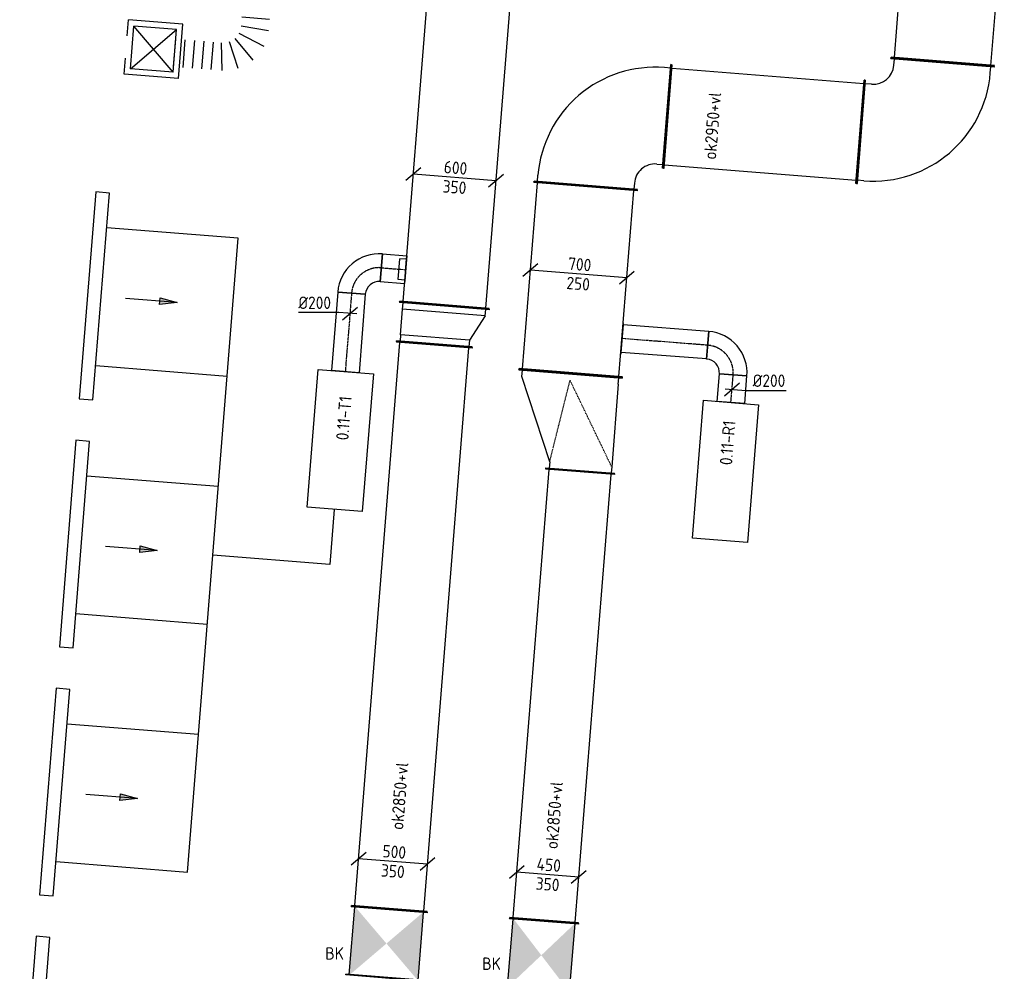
# Model space of a CAD drawing. Header units: millimetres. Extents: x -17664 to 48661, y -98 to 70975.
# Tile 45 of 62: x 391 to 7516, y 37960 to 44844. Entities that reach past the tile are written whole.
import ezdxf

# ---------------------------------------------------------------- set-up
doc = ezdxf.new("R2010")
doc.units = ezdxf.units.MM
for name, pattern in [('2322122', [47, 40, -7]), ('CENTER2', [28.575, 19.05, -3.175, 3.175, -3.175]), ('SMALL_DASH', [1.5, 0.5, -1])]:
    doc.linetypes.add(name, pattern=pattern)
for name, color, linetype in [('WL521---', 4, '2322122'), ('WL570---_APP', 2, 'Continuous'), ('WL570---_RETOUR_D', 4, 'Continuous'), ('WL570---_RETOUR_HL', 1, 'CENTER2'), ('WL570---_TOEVOER', 3, 'Continuous'), ('WL570---_TOEVOER_D', 3, 'Continuous'), ('WL570---_TOEVOER_HL', 1, 'CENTER2'), ('WL570---_TOEVOER_RST', 3, 'Continuous'), ('WL570---_TOEVOER_RST_HL', 1, 'CENTER2'), ('WM570---', 1, 'Continuous'), ('WM570---_RETOUR', 1, 'Continuous'), ('WM570---_TOEVOER', 1, 'Continuous')]:
    doc.layers.add(name, color=color, linetype=linetype)
doc.styles.add('STABICAD-018', font='ISOCP.SHX', dxfattribs={"height": 90})
doc.styles.add('STABICAD-025', font='ISOCP.SHX', dxfattribs={"height": 125})

# ---------------------------------------------------------------- blocks, each defined once
blk = doc.blocks.new('*U745')
at = {"linetype": 'Continuous'}
for points in [[(-250, 250), (250, 250), (0, 0)], [(-250, -250), (250, -250), (0, 0)]]:
    blk.add_hatch(color=2, dxfattribs=at).paths.add_polyline_path(points, flags=0)
at = {"color": 2, "linetype": 'Continuous'}
for p, q in [((-250, 275, -3025), (-245, 275, -3025)), ((-250, -275, -3025), (-250, 275, -3025)), ((-245, -275, -3025), (-245, 275, -3025)), ((-245, 250, -3025), (245, 250, -3025)), ((250, 275, -3025), (245, 275, -3025)), ((245, -275, -3025), (245, 275, -3025)), ((250, -275, -3025), (250, 275, -3025)), ((-250, -275, -3025), (-245, -275, -3025)), ((-245, -250, -3025), (245, -250, -3025)), ((250, -275, -3025), (245, -275, -3025))]:
    blk.add_line(p, q, dxfattribs=at)
at = {"layer": 'WL521---', "color": 1, "style": 'STABICAD-018'}
for tag, p in [('PRODUCTCODE', (3845.1, 38961.3, 3025)), ('PRODUCTCODE2', (3045.1, 38161.3, 3025))]:
    blk.add_attdef(tag, p, '', height=1.8, dxfattribs=at)
at = {"layer": 'WL521---', "color": 2, "style": 'STABICAD-018'}
for tag, p in [('CODE', (3045.1, 38261.3, 3025)), ('FREETEXT', (3045.1, 38211.3, 3025)), ('SECTIONCODE', (3045.1, 38161.3, 3025)), ('POSITIONCODE', (3045.1, 38161.3, 3025)), ('INDICATIONTEXT', (2602.2, 38044.7, 3025))]:
    blk.add_attdef(tag, p, '', height=1.8, dxfattribs=at)
blk = doc.blocks.new('*U751')
at = {"color": 0, "linetype": 'Continuous'}
for p, q in [((0, 275, -3025), (5, 275, -3025)), ((0, -275, -3025), (0, 275, -3025)), ((5, -275, -3025), (5, 275, -3025)), ((5, 250, -3025), (4092.5, 250, -3025)), ((4097.5, 275, -3025), (4092.5, 275, -3025)), ((4092.5, -275, -3025), (4092.5, 275, -3025)), ((4097.5, -275, -3025), (4097.5, 275, -3025)), ((0, -275, -3025), (5, -275, -3025)), ((5, -250, -3025), (4092.5, -250, -3025)), ((4097.5, -275, -3025), (4092.5, -275, -3025))]:
    blk.add_line(p, q, dxfattribs=at)
at = {"layer": 'WL521---', "color": 2, "style": 'STABICAD-018'}
for tag, p in [('SECTIONCODE', (3078.9, 40464.2, 3025)), ('POSITIONCODE', (3078.9, 40464.2, 3025)), ('CODE', (3065.1, 38410.5, 3025))]:
    blk.add_attdef(tag, p, '', height=1.8, dxfattribs=at)
blk = doc.blocks.new('*U753')
at = {"color": 0, "linetype": 'Continuous'}
for p, q in [((-195.4, 65.8, -3025), (-303, -25.9, -3025)), ((249.2, -19.9, -3025), (-249.2, 19.9, -3025)), ((303, 25.9, -3025), (195.4, -65.8, -3025))]:
    blk.add_line(p, q, dxfattribs=at)
at = {"color": 0, "linetype": 'Continuous', "style": 'STABICAD-018'}
for s, p in [('500', (-78.8, 31.4, -3025)), ('350', (-89.9, -108.2, -3025))]:
    blk.add_text(s, height=90, rotation=355.42527, dxfattribs=at).set_placement(p)
at = {"layer": 'WL521---', "color": 2, "style": 'STABICAD-018'}
blk.add_attdef('CODE', (3092.6, 38755, 3025), '', height=1.8, dxfattribs=at)
blk = doc.blocks.new('*U747')
at = {"color": 0, "linetype": 'Continuous'}
for p, q in [((-50, 275, -3025), (-45, 275, -3025)), ((-50, -275, -3025), (-50, 275, -3025)), ((-45, -275, -3025), (-45, 275, -3025)), ((0, 250, -3025), (-45, 250, -3025)), ((0, 250, -3025), (186.6, 250, -3025)), ((0, -250, -3025), (0, 250, -3025)), ((186.6, 250, -3025), (231.6, 250, -3025)), ((186.6, -350, -3025), (186.6, 250, -3025)), ((236.6, 275, -3025), (231.6, 275, -3025)), ((231.6, -375, -3025), (231.6, 275, -3025)), ((236.6, -375, -3025), (236.6, 275, -3025)), ((-50, -275, -3025), (-45, -275, -3025)), ((0, -250, -3025), (-45, -250, -3025)), ((186.6, -350, -3025), (0, -250, -3025)), ((186.6, -350, -3025), (231.6, -350, -3025)), ((236.6, -375, -3025), (231.6, -375, -3025))]:
    blk.add_line(p, q, dxfattribs=at)
at = {"layer": 'WL521---', "color": 2, "style": 'STABICAD-018'}
for tag, p in [('CODE', (3395.9, 42644.8, 3025)), ('SECTIONCODE', (3395.9, 42544.8, 3025)), ('POSITIONCODE', (3395.9, 42544.8, 3025))]:
    blk.add_attdef(tag, p, '', height=1.8, dxfattribs=at)
blk = doc.blocks.new('*U823')
at = {"color": 0, "linetype": 'Continuous'}
for p, q in [((0, 325, -3025), (5, 325, -3025)), ((0, -325, -3025), (0, 325, -3025)), ((5, -325, -3025), (5, 325, -3025)), ((5, 300, -3025), (3342.4, 300, -3025)), ((3347.4, 325, -3025), (3342.4, 325, -3025)), ((3342.4, -325, -3025), (3342.4, 325, -3025)), ((3347.4, -325, -3025), (3347.4, 325, -3025)), ((0, -325, -3025), (5, -325, -3025)), ((5, -300, -3025), (3342.4, -300, -3025)), ((3347.4, -325, -3025), (3342.4, -325, -3025))]:
    blk.add_line(p, q, dxfattribs=at)
at = {"layer": 'WM570---', "color": 2, "style": 'STABICAD-018'}
for tag, p in [('SECTIONCODE', (3444.7, 44409.2, 3025)), ('POSITIONCODE', (3444.7, 44409.2, 3025)), ('CODE', (3464.6, 42776.6, 3025))]:
    blk.add_attdef(tag, p, '', height=1.8, dxfattribs=at)
blk = doc.blocks.new('*U742')
at = {"color": 0, "linetype": 'Continuous'}
for p, q in [((0, 100, -2975), (569.7, 100, -2975)), ((0, -100, -2975), (0, 100, -2975)), ((569.7, 100, -2975), (569.7, -100, -2975)), ((0, -100, -2975), (569.7, -100, -2975))]:
    blk.add_line(p, q, dxfattribs=at)
at = {"layer": 'WL570---_TOEVOER_HL', "linetype": 'CENTER2'}
blk.add_line((0, 0, -2975), (569.7, 0, -2975), dxfattribs=at)
at = {"layer": 'WL521---', "color": 2, "style": 'STABICAD-018'}
for tag, p in [('CODE', (2792.5, 42866.3, 2975)), ('SECTIONCODE', (2921.2, 42595.1, 2975)), ('POSITIONCODE', (2921.2, 42595.1, 2975))]:
    blk.add_attdef(tag, p, '', height=1.8, dxfattribs=at)
blk = doc.blocks.new('*U740')
at = {"color": 0, "linetype": 'Continuous'}
for p, q in [((-200, -100, -2975), (-200, 100, -2975)), ((100, -200, -2975), (-100, -200, -2975))]:
    blk.add_line(p, q, dxfattribs=at)
for radius, start in [(300, 360), (100, 0)]:
    blk.add_arc((-200, -200, -2975), radius, start, 90, dxfattribs=at)
at = {"layer": 'WL570---_TOEVOER_HL', "linetype": 'CENTER2'}
blk.add_arc((-200, -200, -2975), 200, 0, 90, dxfattribs=at)
at = {"layer": 'WL521---', "color": 2, "style": 'STABICAD-018'}
for tag in ['SECTIONCODE', 'CODE', 'POSITIONCODE']:
    blk.add_attdef(tag, (2808.4, 43065.7, 2975), '', height=1.8, dxfattribs=at)
blk = doc.blocks.new('*U741')
at = {"color": 0, "linetype": 'Continuous'}
for p, q in [((0, 100, -2975), (176.1, 100, -2975)), ((0, -100, -2975), (0, 100, -2975)), ((176.1, 100, -2975), (176.1, -100, -2975)), ((0, -100, -2975), (176.1, -100, -2975))]:
    blk.add_line(p, q, dxfattribs=at)
at = {"layer": 'WL570---_TOEVOER_HL', "linetype": 'CENTER2'}
blk.add_line((0, 0, -2975), (176.1, 0, -2975), dxfattribs=at)
at = {"layer": 'WL521---', "color": 2, "style": 'STABICAD-018'}
for tag, p in [('SECTIONCODE', (3059.6, 43196.1, 2975)), ('POSITIONCODE', (3059.6, 43196.1, 2975)), ('CODE', (3007.8, 43049.7, 2975))]:
    blk.add_attdef(tag, p, '', height=1.8, dxfattribs=at)
blk = doc.blocks.new('*U748')
at = {"color": 2, "linetype": 'SMALL_DASH'}
for p, q in [((0, 95, -2975), (0, -95, -2975)), ((0, -80, -2975), (0, 80, -2975))]:
    blk.add_line(p, q, dxfattribs=at)
at = {"color": 0, "linetype": 'Continuous'}
for p, q in [((0, 80, -2975), (1, 80, -2975)), ((1, 80, -2975), (1, -80, -2975)), ((1, 76, -2975), (47.7, 76, -2975)), ((47.7, 76, -2975), (47.7, -76, -2975)), ((0, -80, -2975), (1, -80, -2975)), ((1, -76, -2975), (47.7, -76, -2975))]:
    blk.add_line(p, q, dxfattribs=at)
at = {"layer": 'WL570---_TOEVOER_HL', "linetype": 'CENTER2'}
blk.add_line((0, 0, -2975), (1, 0, -2975), dxfattribs=at)
at = {"layer": 'WL521---', "color": 2, "style": 'STABICAD-018'}
for tag in ['CODE', 'SECTIONCODE', 'POSITIONCODE']:
    blk.add_attdef(tag, (3184.3, 43035.6, 2975), '', height=1.8, dxfattribs=at)
blk = doc.blocks.new('*U743')
at = {"color": 0, "linetype": 'Continuous'}
for p, q in [((-79.7, 6.4, -2975), (-372.8, 6.4, -2975)), ((49.8, -4, -2975), (-79.7, 6.4, -2975)), ((-53.8, -45.9, -2975), (53.8, 45.9, -2975))]:
    blk.add_line(p, q, dxfattribs=at)
at = {"color": 0, "linetype": 'Continuous', "style": 'STABICAD-018'}
blk.add_text('%%c200', height=90, dxfattribs=at).set_placement((-372.8, 31.4, -2975))
at = {"layer": 'WL521---', "color": 2, "style": 'STABICAD-018'}
blk.add_attdef('CODE', (2780.7, 42719.9, 2975), '', height=1.8, dxfattribs=at)
blk = doc.blocks.new('*U756')
at = {"color": 0, "linetype": 'Continuous'}
for p, q in [((-245.2, 69.8, -3025), (-352.9, -21.9, -3025)), ((299, -23.9, -3025), (-299, 23.9, -3025)), ((352.9, 21.9, -3025), (245.2, -69.8, -3025))]:
    blk.add_line(p, q, dxfattribs=at)
at = {"color": 0, "linetype": 'Continuous', "style": 'STABICAD-018'}
for s, p in [('600', (-81.5, 31.6, -3025)), ('350', (-89.9, -108.2, -3025))]:
    blk.add_text(s, height=90, rotation=355.42527, dxfattribs=at).set_placement(p)
at = {"layer": 'WL521---', "color": 2, "style": 'STABICAD-018'}
blk.add_attdef('CODE', (3538.7, 43703.2, 3025), '', height=1.8, dxfattribs=at)
blk = doc.blocks.new('*U783')
at = {"linetype": 'Continuous'}
for points in [[(-250, 225), (250, 225), (0, 0)], [(-250, -225), (250, -225), (0, 0)]]:
    blk.add_hatch(color=2, dxfattribs=at).paths.add_polyline_path(points, flags=0)
at = {"color": 2, "linetype": 'Continuous'}
for p, q in [((-250, 250, -3025), (-245, 250, -3025)), ((-250, -250, -3025), (-250, 250, -3025)), ((-245, -250, -3025), (-245, 250, -3025)), ((-245, 225, -3025), (245, 225, -3025)), ((250, 250, -3025), (245, 250, -3025)), ((245, -250, -3025), (245, 250, -3025)), ((250, -250, -3025), (250, 250, -3025)), ((-250, -250, -3025), (-245, -250, -3025)), ((-245, -225, -3025), (245, -225, -3025)), ((250, -250, -3025), (245, -250, -3025))]:
    blk.add_line(p, q, dxfattribs=at)
at = {"layer": 'WL521---', "color": 1, "style": 'STABICAD-018'}
for tag, p in [('PRODUCTCODE', (4890.6, 38801.5, 3025)), ('PRODUCTCODE2', (4165.6, 38076.5, 3025))]:
    blk.add_attdef(tag, p, '', height=1.8, dxfattribs=at)
at = {"layer": 'WL521---', "color": 2, "style": 'STABICAD-018'}
for tag, p in [('CODE', (4165.6, 38176.5, 3025)), ('FREETEXT', (4165.6, 38126.5, 3025)), ('SECTIONCODE', (4165.6, 38076.5, 3025)), ('POSITIONCODE', (4165.6, 38076.5, 3025)), ('INDICATIONTEXT', (3737.7, 37970.3, 3025))]:
    blk.add_attdef(tag, p, '', height=1.8, dxfattribs=at)
blk = doc.blocks.new('*U789')
at = {"color": 0, "linetype": 'Continuous'}
for p, q in [((0, 250, -3025), (5, 250, -3025)), ((0, -250, -3025), (0, 250, -3025)), ((5, -250, -3025), (5, 250, -3025)), ((5, 225, -3025), (3257.9, 225, -3025)), ((3262.9, 250, -3025), (3257.9, 250, -3025)), ((3257.9, -250, -3025), (3257.9, 250, -3025)), ((3262.9, -250, -3025), (3262.9, 250, -3025)), ((0, -250, -3025), (5, -250, -3025)), ((5, -225, -3025), (3257.9, -225, -3025)), ((3262.9, -250, -3025), (3257.9, -250, -3025))]:
    blk.add_line(p, q, dxfattribs=at)
at = {"layer": 'WL521---', "color": 2, "style": 'STABICAD-018'}
for tag in ['CODE', 'SECTIONCODE', 'POSITIONCODE']:
    blk.add_attdef(tag, (4185.6, 38325.7, 3025), '', height=1.8, dxfattribs=at)
blk = doc.blocks.new('*U790')
at = {"color": 0, "linetype": 'Continuous'}
for p, q in [((-170.4, 63.8, -3025), (-278.1, -27.8, -3025)), ((224.3, -18, -3025), (-224.3, 18, -3025)), ((278.1, 27.8, -3025), (170.4, -63.8, -3025))]:
    blk.add_line(p, q, dxfattribs=at)
at = {"color": 0, "linetype": 'Continuous', "style": 'STABICAD-018'}
for s, p in [('450', (-83.3, 31.8, -3025)), ('350', (-90, -108.2, -3025))]:
    blk.add_text(s, height=90, rotation=355.41265, dxfattribs=at).set_placement(p)
at = {"layer": 'WL521---', "color": 2, "style": 'STABICAD-018'}
blk.add_attdef('CODE', (4212.4, 38660.5, 3025), '', height=1.8, dxfattribs=at)
blk = doc.blocks.new('*U787')
at = {"color": 0, "linetype": 'Continuous'}
for p, q in [((0, 375, -3075), (5, 375, -3075)), ((0, -375, -3075), (0, 375, -3075)), ((5, -375, -3075), (5, 375, -3075)), ((700, 375.2, -3075), (695, 375.2, -3075)), ((695, -124.8, -3075), (695, 375.2, -3075)), ((700, -124.8, -3075), (700, 375.2, -3075)), ((50, 350, -3075), (5, 350, -3075)), ((50, 350, -3075), (650, 350.2, -3075)), ((650, 350.2, -3075), (695, 350.2, -3075)), ((650, -99.8, -3075), (50, -350, -3075)), ((650, -99.8, -3075), (695, -99.8, -3075)), ((700, -124.8, -3075), (695, -124.8, -3075)), ((50, -350, -3075), (5, -350, -3075)), ((0, -375, -3075), (5, -375, -3075))]:
    blk.add_line(p, q, dxfattribs=at)
at = {"color": 2, "linetype": 'SMALL_DASH'}
for p in [(650, 350.2, -225), (650, -99.8, -225)]:
    blk.add_line(p, (50, 0, -125), dxfattribs=at)
at = {"layer": 'WL521---', "color": 2, "style": 'STABICAD-018'}
for tag in ['SECTIONCODE', 'CODE', 'POSITIONCODE']:
    blk.add_attdef(tag, (4377.7, 42285.9, 3075), '', height=1.8, dxfattribs=at)
blk = doc.blocks.new('*U784')
at = {"color": 0, "linetype": 'Continuous'}
for p, q in [((0, 100, -3000), (200, 100, -3000)), ((0, -100, -3000), (0, 100, -3000)), ((200, 100, -3000), (200, -100, -3000)), ((0, -100, -3000), (200, -100, -3000))]:
    blk.add_line(p, q, dxfattribs=at)
at = {"layer": 'WL570---_RETOUR_HL', "linetype": 'CENTER2'}
blk.add_line((0, 0, -3000), (200, 0, -3000), dxfattribs=at)
at = {"layer": 'WL521---', "color": 2, "style": 'STABICAD-018'}
for tag in ['CODE', 'SECTIONCODE', 'POSITIONCODE']:
    blk.add_attdef(tag, (5538.1, 42075.1, 3000), '', height=1.8, dxfattribs=at)
blk = doc.blocks.new('*U782')
at = {"color": 0, "linetype": 'Continuous'}
for p, q in [((-100, 200, -3000), (100, 200, -3000)), ((-200, -100, -3000), (-200, 100, -3000))]:
    blk.add_line(p, q, dxfattribs=at)
for radius, end in [(100, 360), (300, 0)]:
    blk.add_arc((-200, 200, -3000), radius, 270, end, dxfattribs=at)
at = {"layer": 'WL570---_RETOUR_HL', "linetype": 'CENTER2'}
blk.add_arc((-200, 200, -3000), 200, 270, 360, dxfattribs=at)
at = {"layer": 'WL521---', "color": 2, "style": 'STABICAD-018'}
for tag in ['CODE', 'SECTIONCODE', 'POSITIONCODE']:
    blk.add_attdef(tag, (5569, 42473.9, 3000), '', height=1.8, dxfattribs=at)
blk = doc.blocks.new('*U788')
at = {"color": 0, "linetype": 'Continuous'}
for p, q in [((0, 100, -3000), (621.4, 100, -3000)), ((0, -100, -3000), (0, 100, -3000)), ((621.4, 100, -3000), (621.4, -100, -3000)), ((0, -100, -3000), (621.4, -100, -3000))]:
    blk.add_line(p, q, dxfattribs=at)
at = {"layer": 'WL570---_RETOUR_HL', "linetype": 'CENTER2'}
blk.add_line((0, 0, -3000), (621.4, 0, -3000), dxfattribs=at)
at = {"layer": 'WL521---', "color": 2, "style": 'STABICAD-018'}
for tag in ['CODE', 'SECTIONCODE', 'POSITIONCODE']:
    blk.add_attdef(tag, (5369.6, 42489.4, 3000), '', height=1.8, dxfattribs=at)
blk = doc.blocks.new('*U786')
at = {"color": 2, "linetype": 'SMALL_DASH'}
for p, q in [((0, 115, -3000), (0, -115, -3000)), ((0, -100, -3000), (0, 100, -3000))]:
    blk.add_line(p, q, dxfattribs=at)
at = {"color": 0, "linetype": 'Continuous'}
for p, q in [((0, 100, -3000), (1, 100, -3000)), ((1, 100, -3000), (1, -100, -3000)), ((0, -100, -3000), (1, -100, -3000)), ((1, -95, -3000), (1.3, -95, -3000))]:
    blk.add_line(p, q, dxfattribs=at)
at = {"layer": 'WL570---_RETOUR_HL', "linetype": 'CENTER2'}
blk.add_line((0, 0, -3000), (1, 0, -3000), dxfattribs=at)
at = {"layer": 'WL521---', "color": 2, "style": 'STABICAD-018'}
for tag in ['SECTIONCODE', 'CODE', 'POSITIONCODE']:
    blk.add_attdef(tag, (4749, 42537.4, 3000), '', height=1.8, dxfattribs=at)
blk = doc.blocks.new('*U791')
at = {"color": 0, "linetype": 'Continuous'}
for p, q in [((-53.7, -46, -3000), (53.7, 46, -3000)), ((-49.9, 3.9, -3000), (99.7, -7.7, -3000)), ((99.7, -7.7, -3000), (392.8, -7.7, -3000))]:
    blk.add_line(p, q, dxfattribs=at)
at = {"color": 0, "linetype": 'Continuous', "style": 'STABICAD-018'}
blk.add_text('%%c200', height=90, dxfattribs=at).set_placement((149.7, 17.3, -3000))
at = {"layer": 'WL521---', "color": 2, "style": 'STABICAD-018'}
blk.add_attdef('CODE', (5545.5, 42170.3, 3000), '', height=1.8, dxfattribs=at)
blk = doc.blocks.new('*U794')
at = {"color": 0, "linetype": 'Continuous'}
for p, q in [((-550, 375, -3075), (-545, 375, -3075)), ((-550, -375, -3075), (-550, 375, -3075)), ((-545, -375, -3075), (-545, 375, -3075)), ((-545, 350, -3075), (-500, 350, -3075)), ((-500, -350, -3075), (-545, -350, -3075)), ((-550, -375, -3075), (-545, -375, -3075)), ((-375, -550, -3075), (-375, -545, -3075)), ((-375, -545, -3075), (375, -545, -3075)), ((-375, -550, -3075), (375, -550, -3075)), ((-350, -500, -3075), (-350, -545, -3075)), ((350, -545, -3075), (350, -500, -3075)), ((375, -550, -3075), (375, -545, -3075))]:
    blk.add_line(p, q, dxfattribs=at)
for radius, start in [(850, 0), (150, 360)]:
    blk.add_arc((-500, -500, -3075), radius, start, 90, dxfattribs=at)
at = {"layer": 'WL521---', "color": 2, "style": 'STABICAD-018'}
for tag in ['CODE', 'SECTIONCODE', 'POSITIONCODE']:
    blk.add_attdef(tag, (4530.4, 44188.7, 3075), '', height=1.8, dxfattribs=at)
blk = doc.blocks.new('*U796')
at = {"color": 0, "linetype": 'Continuous'}
for p, q in [((-375, 550, -3075), (-375, 545, -3075)), ((375, 550, -3075), (-375, 550, -3075)), ((375, 545, -3075), (-375, 545, -3075)), ((-350, 500, -3075), (-350, 545, -3075)), ((350, 500, -3075), (350, 545, -3075)), ((375, 550, -3075), (375, 545, -3075)), ((-550, 375, -3075), (-545, 375, -3075)), ((-550, -375, -3075), (-550, 375, -3075)), ((-545, -375, -3075), (-545, 375, -3075)), ((-500, 350, -3075), (-545, 350, -3075)), ((-500, -350, -3075), (-545, -350, -3075)), ((-550, -375, -3075), (-545, -375, -3075))]:
    blk.add_line(p, q, dxfattribs=at)
for radius, end in [(150, 360), (850, 0)]:
    blk.add_arc((-500, 500, -3075), radius, 270, end, dxfattribs=at)
at = {"layer": 'WL521---', "color": 2, "style": 'STABICAD-018'}
for tag in ['CODE', 'SECTIONCODE', 'POSITIONCODE']:
    blk.add_attdef(tag, (7025.6, 43988.5, 3075), '', height=1.8, dxfattribs=at)
blk = doc.blocks.new('*U795')
at = {"color": 0, "linetype": 'Continuous'}
for p, q in [((0, 375, -3075), (5, 375, -3075)), ((0, -375, -3075), (0, 375, -3075)), ((5, -375, -3075), (5, 375, -3075)), ((1359, 375, -3075), (1354, 375, -3075)), ((1354, -375, -3075), (1354, 375, -3075)), ((1359, -375, -3075), (1359, 375, -3075)), ((5, 350, -3075), (1354, 350, -3075)), ((5, -350, -3075), (1354, -350, -3075)), ((0, -375, -3075), (5, -375, -3075)), ((1359, -375, -3075), (1354, -375, -3075))]:
    blk.add_line(p, q, dxfattribs=at)
at = {"layer": 'WL521---', "color": 2, "style": 'STABICAD-018'}
for tag, p in [('SECTIONCODE', (4282.6, 42976, 3075)), ('POSITIONCODE', (4282.6, 42976, 3075)), ('CODE', (4377.7, 42285.9, 3075))]:
    blk.add_attdef(tag, p, '', height=1.8, dxfattribs=at)
blk = doc.blocks.new('*U801')
at = {"color": 0, "linetype": 'Continuous'}
for p, q in [((0, 375, -3075), (5, 375, -3075)), ((0, -375, -3075), (0, 375, -3075)), ((5, -375, -3075), (5, 375, -3075)), ((905, 375, -3075), (900, 375, -3075)), ((900, -375, -3075), (900, 375, -3075)), ((905, -375, -3075), (905, 375, -3075)), ((5, 350, -3075), (900, 350, -3075)), ((5, -350, -3075), (900, -350, -3075)), ((0, -375, -3075), (5, -375, -3075)), ((905, -375, -3075), (900, -375, -3075))]:
    blk.add_line(p, q, dxfattribs=at)
at = {"layer": 'WM570---', "color": 2, "style": 'STABICAD-018'}
for tag in ['SECTIONCODE', 'CODE', 'POSITIONCODE']:
    blk.add_attdef(tag, (7069.6, 44536.9, 3075), '', height=1.8, dxfattribs=at)
blk = doc.blocks.new('*U798')
at = {"color": 0, "linetype": 'Continuous'}
for p, q in [((0, 375, -3075), (5, 375, -3075)), ((0, -375, -3075), (0, 375, -3075)), ((5, -375, -3075), (5, 375, -3075)), ((1403.3, 375, -3075), (1398.3, 375, -3075)), ((1398.3, -375, -3075), (1398.3, 375, -3075)), ((1403.3, -375, -3075), (1403.3, 375, -3075)), ((5, 350, -3075), (1398.3, 350, -3075)), ((5, -350, -3075), (1398.3, -350, -3075)), ((0, -375, -3075), (5, -375, -3075)), ((1403.3, -375, -3075), (1398.3, -375, -3075))]:
    blk.add_line(p, q, dxfattribs=at)
at = {"layer": 'WL521---', "color": 2, "style": 'STABICAD-018'}
for tag in ['CODE', 'SECTIONCODE', 'POSITIONCODE']:
    blk.add_attdef(tag, (5078.6, 44144.7, 3075), '', height=1.8, dxfattribs=at)
blk = doc.blocks.new('*U792')
at = {"color": 0, "linetype": 'Continuous'}
for p, q in [((-295, 73.8, -3075), (-402.7, -17.8, -3075)), ((348.9, -28, -3075), (-348.9, 28, -3075)), ((402.7, 17.8, -3075), (295, -73.8, -3075))]:
    blk.add_line(p, q, dxfattribs=at)
at = {"color": 0, "linetype": 'Continuous', "style": 'STABICAD-018'}
for s, p in [('700', (-78.8, 31.4, -3075)), ('250', (-91.1, -108.1, -3075))]:
    blk.add_text(s, height=90, rotation=355.41265, dxfattribs=at).set_placement(p)
at = {"layer": 'WL521---', "color": 2, "style": 'STABICAD-018'}
blk.add_attdef('CODE', (4435.4, 43004.6, 3075), '', height=1.8, dxfattribs=at)
blk = doc.blocks.new('*U1237')
at = {"color": 0, "linetype": 'Continuous'}
for p, q in [((197.5, 197.5, -2700), (-197.5, 197.5, -2700)), ((-197.5, 80, -2700), (-197.5, 197.5, -2700)), ((155, 155, -2700), (-155, 155, -2700)), ((-155, -155, -2700), (-155, 155, -2700)), ((155, -155, -2700), (-155, 155, -2700)), ((-155, -155, -2700), (155, 155, -2700)), ((155, -155, -2700), (155, 155, -2700)), ((197.5, -197.5, -2700), (197.5, 197.5, -2700)), ((-197.5, -197.5, -2700), (-197.5, -80, -2700)), ((197.5, -197.5, -2700), (-197.5, -197.5, -2700)), ((155, -155, -2700), (-155, -155, -2700))]:
    blk.add_line(p, q, dxfattribs=at)
at = {"layer": 'WL570---_TOEVOER_RST_HL', "linetype": 'CENTER2'}
blk.add_circle((0, 0, -2700), 0.0125, dxfattribs=at)
at = {"layer": 'WM570---', "color": 1, "style": 'STABICAD-018'}
blk.add_attdef('PRODUCTCODE', (9978.6, 24204, 2700), '', height=1.8, rotation=355.4, dxfattribs=at)
at = {"layer": 'WM570---', "color": 2}
for tag, p, style in [('CODE', (9946.8, 23809.3, 2700), 'STABICAD-018'), ('SECTIONCODE', (9938.8, 23709.6, 2700), 'STABICAD-025'), ('MATERIALCODE', (9938.8, 23709.6, 2700), 'STABICAD-025'), ('POSITIONCODE', (9938.8, 23709.6, 2700), 'STABICAD-025'), ('FLOWPREFIX', (9921.4, 23213.4, 2700), 'STABICAD-018'), ('FLOW', (9943.9, 23211.6, 2700), 'STABICAD-018'), ('FLOWSUFFIX', (10109.9, 23198.3, 2700), 'STABICAD-018')]:
    blk.add_attdef(tag, p, '', height=1.8, rotation=355.4, dxfattribs=dict(at, style=style))
blk = doc.blocks.new('*U1291')
at = {"color": 0, "linetype": 'Continuous'}
for p, q in [((0, -100, -3000), (0, 100, -3000)), ((74, 100, -3000), (74, -100, -3000)), ((147.9, 100, -3000), (147.9, -100, -3000)), ((231.8, 100, -3000), (212.1, -100, -3000)), ((345.9, 77.3, -3000), (267.9, -111.1, -3000)), ((451, 7, -3000), (306.8, -137.1, -3000)), ((521.2, -98.1, -3000), (332.8, -176.1, -3000)), ((543.9, -212.3, -3000), (343.9, -231.9, -3000)), ((543.9, -290.5, -3000), (343.9, -290.4, -3000)), ((543.8, -358.8, -3000), (343.8, -358.8, -3000)), ((543.8, -427.2, -3000), (343.8, -427.1, -3000)), ((543.8, -495.5, -3000), (343.8, -495.5, -3000)), ((543.8, -563.9, -3000), (343.8, -563.8, -3000))]:
    blk.add_line(p, q, dxfattribs=at)
at = {"layer": 'WL570---_TOEVOER_D', "color": 2, "style": 'STABICAD-018'}
for tag in ['SECTIONCODE', 'CODE', 'POSITIONCODE']:
    blk.add_attdef(tag, (2110.6, 45001.8, 3000), '', height=1.8, dxfattribs=at)
blk = doc.blocks.new('DM_SYM002')
at = {"color": 0, "linetype": 'Continuous'}
for p, q in [((0, 0), (-7.5, 0)), ((-2.5, -0.5), (-2.5, 0.5)), ((-2.5, 0.5), (0, 0)), ((0, 0), (-2.5, -0.5))]:
    blk.add_line(p, q, dxfattribs=at)
blk.add_solid([(-2.5, 0.5), (-2.5, -0.5), (0, 0)], dxfattribs=at)

msp = doc.modelspace()

# ---------------------------------------------------------------- linework, layer by layer
at = {"layer": 'WL570---_APP', "elevation": 3000}
for points in [[(2551.6, 42314.1), (2950.3, 42282.2), (2870.5, 41285.4), (2471.8, 41317.3)], [(5338.7, 42091.1), (5737.5, 42059.2), (5657.7, 41062.4), (5259, 41094.3)]]:
    msp.add_lwpolyline(points, close=True, dxfattribs=at)
at = {"layer": 'WL570---_TOEVOER_D', "elevation": 3000}
for points in [[(1041.1, 43588.3), (941.5, 43597.8), (821.9, 42102.6), (921.6, 42094.6)], [(897.5, 41794), (798, 41803.6), (678.3, 40308.4), (778, 40300.4)], [(753.9, 39999.7), (654.4, 40009.3), (534.7, 38514.1), (634.4, 38506.1)], [(610.4, 38205.5), (510.8, 38215), (391.2, 36719.8), (490.9, 36711.8)]]:
    msp.add_lwpolyline(points, close=True, dxfattribs=at)
for points in [[(654.3, 38754.1), (1604.6, 38678), (1971.5, 43263.4), (1021.2, 43339.4)], [(941.4, 42342.6), (1891.8, 42266.6)], [(877.6, 41545.2), (1828, 41469.1)], [(2667.3, 41301.6), (2635.4, 40902.9), (1788.1, 40970.7)], [(797.8, 40548.4), (1748.2, 40472.3)], [(734, 39750.9), (1684.4, 39674.9)]]:
    msp.add_lwpolyline(points, dxfattribs=at)

# ---------------------------------------------------------------- block references
at = {"layer": 'WL570---_RETOUR_D', "linetype": 'Continuous'}
for name, p, rotation in [('*U801', (7069.6, 44536.9, 3075), 85.4126459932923), ('*U794', (4530.4, 44188.7, 3075), 85.41264599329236), ('*U796', (7025.6, 43988.5, 3075), 355.4126459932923), ('*U798', (5078.6, 44144.7, 3075), 355.4126459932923), ('*U795', (4377.7, 42285.9, 3075), 85.4126459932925), ('*U786', (4749, 42537.4, 3000), 355.4126459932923), ('*U788', (5369.6, 42489.4, 3000), 175.5767995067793), ('*U782', (5569, 42473.9, 3000), 85.57679950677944), ('*U787', (4377.7, 42285.9, 3075), 265.4126459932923), ('*U784', (5538.1, 42075.1, 3000), 85.57679950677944), ('*U789', (4185.6, 38325.7, 3025), 85.4126459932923)]:
    msp.add_blockref(name, p, dxfattribs=dict(at, rotation=rotation))
at = {"layer": 'WL570---_RETOUR_D', "color": 2, "linetype": 'Continuous'}
ref = msp.add_blockref('*U783', (4165.6, 38076.5, 3025), dxfattribs=dict(at, rotation=85.41264599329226))
ref.add_attrib('INDICATIONTEXT', 'BK', (3737.7, 37970.3, 3025), dxfattribs={"layer": '0', "color": 2, "linetype": 'SMALL_DASH', "height": 90, "style": 'STABICAD-018'})
at = {"layer": 'WL570---_TOEVOER', "linetype": 'Continuous', "xscale": 49.99999999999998, "yscale": 49.99999999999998, "zscale": 49.99999999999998, "rotation": 355.425266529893}
for p in [(1529.6, 42798.4, 3000), (1386.1, 41004.1, 3000), (1242.5, 39209.9, 3000)]:
    msp.add_blockref('DM_SYM002', p, dxfattribs=at)
at = {"layer": 'WL570---_TOEVOER_D', "linetype": 'Continuous'}
for name, p, rotation in [('*U823', (3464.6, 42776.6, 3025), 85.42526662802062), ('*U1291', (2110.6, 45001.8, 3000), 265.4252666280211), ('*U740', (2808.4, 43065.7, 2975), 85.42526662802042), ('*U741', (3007.8, 43049.7, 2975), 355.4252666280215), ('*U748', (3184.3, 43035.6, 2975), 175.4252666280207), ('*U742', (2792.5, 42866.3, 2975), 265.4252666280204), ('*U747', (3395.9, 42544.8, 3025), 85.42526662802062), ('*U751', (3065.1, 38410.5, 3025), 85.42526662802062)]:
    msp.add_blockref(name, p, dxfattribs=dict(at, rotation=rotation))
at = {"layer": 'WL570---_TOEVOER_D', "color": 2, "linetype": 'Continuous'}
ref = msp.add_blockref('*U745', (3045.1, 38161.3, 3025), dxfattribs=dict(at, rotation=85.42526662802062))
ref.add_attrib('INDICATIONTEXT', 'BK', (2602.2, 38044.7, 3025), dxfattribs={"layer": '0', "color": 2, "linetype": 'Continuous', "height": 90, "style": 'STABICAD-018'})
at = {"layer": 'WL570---_TOEVOER_RST', "linetype": 'Continuous', "rotation": 355.3999999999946}
msp.add_blockref('*U1237', (1359.8, 44630.8, 2700), dxfattribs=at)
at = {"layer": 'WM570---_RETOUR', "linetype": 'Continuous'}
for name, p in [('*U792', (4435.4, 43004.6, 3075)), ('*U791', (5545.5, 42170.3, 3000)), ('*U790', (4212.4, 38660.5, 3025))]:
    msp.add_blockref(name, p, dxfattribs=at)
at = {"layer": 'WM570---_TOEVOER', "linetype": 'Continuous'}
for name, p in [('*U756', (3538.7, 43703.2, 3025)), ('*U743', (2780.7, 42719.9, 2975)), ('*U753', (3092.6, 38755, 3025))]:
    msp.add_blockref(name, p, dxfattribs=at)

# ---------------------------------------------------------------- texts
at = {"layer": 'WM570---', "style": 'STABICAD-018'}
for s, p in [('0.11-T1', (2769.1, 41798.9)), ('0.11-R1', (5545.5, 41619.1))]:
    msp.add_text(s, height=90, rotation=85.42527, dxfattribs=at).set_placement(p)
at = {"layer": 'WM570---_RETOUR', "linetype": 'Continuous', "style": 'STABICAD-018'}
for s, p in [('ok2950+vl', (5429.3, 43829.4)), ('ok2850+vl', (4283.3, 38841.6))]:
    msp.add_text(s, height=90, rotation=85.42527, dxfattribs=at).set_placement(p)
at = {"layer": 'WM570---_TOEVOER', "style": 'STABICAD-018'}
msp.add_text('ok2850+vl', height=90, rotation=85.42527, dxfattribs=at).set_placement((3165.5, 38980.7))

doc.saveas('drawing.dxf')
